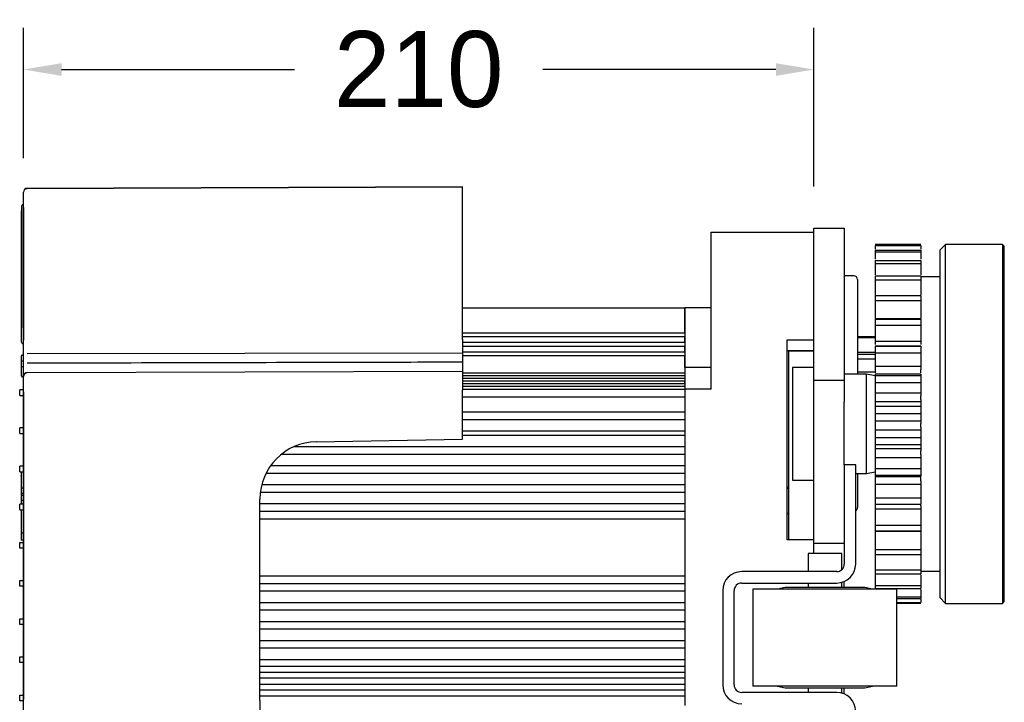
# Model space of a CAD drawing. Header units: millimetres. Extents: x 1138 to 3437, y -700 to 926.
# Tile 46 of 48: x 2301 to 2560, y 599 to 779. Entities that reach past the tile are written whole.
import ezdxf

# ---------------------------------------------------------------- set-up
doc = ezdxf.new("R2010")
doc.units = ezdxf.units.MM
doc.dimstyles.get("Standard").update_dxf_attribs({"dimtxt": 20, "dimasz": 10, "dimexe": 11, "dimexo": 11, "dimgap": 11, "dimtad": 0, "dimtih": 1, "dimtoh": 1, "dimdsep": 46, "dimtxsty": 'Standard', "dimcen": 0.09, "dimclrd": 256, "dimclre": 256, "dimclrt": 256, "dimadec": 0, "dimazin": 0, "dimtfac": 1, "dimtofl": 0, "dimtmove": 0, "dimatfit": 3, "dimfxl": 1, "dimtolj": 1, "dimtzin": 0, "dimarcsym": 0})

# ---------------------------------------------------------------- blocks, each defined once
blk = doc.blocks.new('*D3')
at = {"lineweight": -2, "transparency": 16777216}
for p, q in [((2301.82, 742.14), (2301.82, 776.43)), ((2509.8, 734.65), (2509.8, 776.43)), ((2311.82, 765.43), (2373.14, 765.43)), ((2499.8, 765.43), (2438.48, 765.43))]:
    blk.add_line(p, q, dxfattribs=at)
at = {"lineweight": 18, "transparency": 16777216}
for points in [[(2311.82, 767.1), (2311.82, 763.77), (2301.82, 765.43)], [(2499.8, 767.1), (2499.8, 763.77), (2509.8, 765.43)]]:
    blk.add_solid(points, dxfattribs=at)
at = {"layer": 'Defpoints', "color": 0, "lineweight": 18, "transparency": 16777216}
for p in [(2301.82, 765.43), (2301.82, 731.14), (2509.8, 723.65)]:
    blk.add_point(p, dxfattribs=at)
at = {"lineweight": 18, "transparency": 16777216, "insert": (2405.81, 765.43), "char_height": 20, "attachment_point": 5}
blk.add_mtext('\\A1;210', dxfattribs=at)

msp = doc.modelspace()

# ---------------------------------------------------------------- linework, layer by layer
for p, q in [((2302.825, 734.154), (2417.298, 734.554)), ((2417.298, 734.554), (2302.825, 734.154)), ((2417.298, 729.529), (2417.298, 734.554)), ((2301.824, 729.129), (2301.824, 733.149)), ((2301.319, 729.423), (2301.319, 728.196)), ((2301.319, 728.198), (2301.319, 697.424)), ((2301.319, 697.422), (2301.319, 728.196)), ((2301.824, 729.923), (2301.819, 729.923)), ((2301.824, 729.129), (2301.824, 694.216)), ((2301.824, 694.216), (2301.824, 729.129)), ((2417.298, 694.386), (2417.298, 729.529)), ((2509.798, 723.654), (2517.798, 723.654)), ((2509.798, 722.337), (2509.798, 723.654)), ((2509.798, 723.654), (2517.798, 723.654)), ((2517.798, 723.654), (2517.798, 722.337)), ((2482.798, 722.654), (2509.798, 722.654)), ((2482.798, 722.654), (2509.798, 722.654)), ((2482.798, 712.654), (2482.798, 722.654)), ((2509.798, 686.533), (2509.798, 722.337)), ((2517.798, 722.337), (2517.798, 686.533)), ((2537.898, 719.392), (2525.898, 719.392)), ((2525.898, 719.383), (2537.898, 719.383)), ((2525.898, 719.311), (2537.898, 719.311)), ((2525.898, 719.255), (2537.898, 719.255)), ((2525.898, 719.076), (2537.898, 719.076)), ((2525.898, 717.915), (2537.898, 717.915)), ((2544.398, 719.399), (2542.898, 717.899)), ((2542.898, 717.899), (2542.898, 716.235)), ((2559.398, 719.399), (2544.398, 719.399)), ((2544.398, 717.681), (2544.398, 719.399)), ((2544.398, 624.899), (2544.398, 717.681)), ((2559.898, 718.899), (2559.398, 719.399)), ((2559.398, 719.399), (2559.398, 717.681)), ((2559.398, 717.681), (2559.398, 624.899)), ((2559.898, 717.199), (2559.898, 718.899)), ((2525.898, 717.415), (2537.898, 717.415)), ((2525.898, 715.185), (2537.898, 715.185)), ((2542.898, 716.235), (2542.898, 626.399)), ((2559.898, 625.399), (2559.898, 717.199)), ((2482.798, 681.279), (2482.798, 712.654)), ((2525.898, 714.379), (2537.898, 714.379)), ((2520.298, 711.154), (2517.798, 711.154)), ((2521.298, 710.154), (2521.298, 685.248)), ((2525.898, 711.146), (2537.898, 711.146)), ((2525.898, 710.06), (2537.898, 710.06)), ((2542.898, 710.899), (2537.898, 710.899)), ((2525.898, 705.923), (2537.898, 705.923)), ((2417.298, 702.655), (2475.798, 702.655)), ((2475.798, 702.656), (2475.798, 686.947)), ((2482.798, 702.656), (2475.798, 702.656)), ((2475.798, 696.129), (2475.798, 702.655)), ((2525.898, 704.588), (2537.898, 704.588)), ((2525.898, 699.854), (2537.898, 699.854)), ((2525.898, 699.674), (2537.898, 699.674)), ((2301.319, 693.649), (2301.319, 697.422)), ((2525.898, 698.132), (2537.898, 698.132)), ((2417.298, 696.129), (2475.798, 696.129)), ((2417.298, 695.129), (2475.798, 695.129)), ((2417.298, 694.386), (2417.298, 688.605)), ((2475.798, 693.619), (2475.798, 695.129)), ((2525.898, 695.041), (2521.298, 695.041)), ((2525.898, 694.773), (2521.298, 694.773)), ((2417.298, 693.619), (2475.798, 693.619)), ((2417.298, 692.619), (2475.798, 692.619)), ((2475.798, 691.119), (2475.798, 692.619)), ((2502.798, 641.654), (2502.798, 694.301)), ((2502.798, 694.301), (2509.798, 694.301)), ((2525.898, 693.928), (2537.898, 693.928)), ((2537.898, 692.595), (2525.898, 692.595)), ((2525.898, 692.588), (2537.898, 692.588)), ((2301.319, 688.534), (2301.319, 690.051)), ((2301.319, 688.534), (2301.319, 690.049)), ((2301.319, 689.702), (2301.319, 689.702)), ((2301.724, 690.243), (2301.419, 690.243)), ((2301.724, 690.149), (2301.419, 690.149)), ((2302.828, 690.678), (2417.298, 690.86)), ((2417.298, 691.119), (2475.798, 691.119)), ((2417.298, 690.119), (2475.798, 690.119)), ((2475.798, 686.947), (2475.798, 690.119)), ((2502.798, 691.426), (2509.798, 691.426)), ((2503.083, 691.404), (2509.798, 691.404)), ((2503.11, 691.404), (2503.11, 655.618)), ((2525.898, 690.951), (2521.298, 690.951)), ((2525.898, 690.375), (2521.298, 690.375)), ((2525.898, 689.192), (2521.298, 689.192)), ((2525.898, 690.885), (2537.898, 690.885)), ((2301.319, 688.724), (2301.257, 688.724)), ((2301.319, 688.624), (2301.319, 688.624)), ((2301.319, 687.165), (2301.319, 688.534)), ((2301.319, 686.682), (2301.319, 687.165)), ((2301.319, 684.747), (2301.319, 687.165)), ((2301.319, 684.749), (2301.319, 687.165)), ((2301.724, 688.634), (2301.419, 688.634)), ((2301.724, 687.155), (2301.419, 687.155)), ((2301.824, 688.824), (2301.824, 688.824)), ((2301.824, 687.229), (2301.824, 687.699)), ((2417.298, 688.605), (2417.298, 688.333)), ((2417.298, 688.333), (2417.298, 686.042)), ((2475.798, 686.947), (2475.798, 681.279)), ((2482.798, 686.947), (2475.798, 686.947)), ((2509.798, 686.949), (2504.198, 686.949)), ((2504.198, 686.949), (2504.198, 657.349)), ((2525.898, 687.339), (2537.898, 687.339)), ((2301.724, 684.649), (2301.419, 684.649)), ((2301.419, 684.559), (2301.724, 684.559)), ((2301.419, 684.555), (2301.724, 684.555)), ((2301.824, 680.617), (2301.824, 684.637)), ((2301.824, 684.459), (2301.824, 684.459)), ((2302.825, 685.642), (2417.298, 686.042)), ((2417.298, 686.042), (2417.298, 681.017)), ((2417.298, 685.607), (2475.798, 685.607)), ((2417.298, 685.595), (2475.798, 685.595)), ((2417.298, 684.905), (2475.798, 684.905)), ((2417.298, 684.197), (2475.798, 684.197)), ((2475.798, 685.595), (2475.798, 684.905)), ((2509.798, 677.851), (2509.798, 686.533)), ((2517.798, 686.533), (2517.798, 677.851)), ((2523.598, 685.249), (2517.798, 685.249)), ((2525.898, 685.782), (2521.298, 685.782)), ((2525.898, 684.818), (2523.598, 685.249)), ((2523.598, 659.049), (2523.598, 685.249)), ((2525.898, 686.507), (2525.898, 685.595)), ((2537.898, 685.255), (2525.898, 685.255)), ((2525.898, 684.882), (2537.898, 684.882)), ((2537.898, 685.595), (2537.898, 686.507)), ((2417.298, 683.49), (2475.798, 683.49)), ((2417.298, 682.767), (2475.798, 682.767)), ((2417.298, 682.059), (2475.798, 682.059)), ((2475.798, 682.767), (2475.798, 683.49)), ((2509.798, 683.654), (2517.798, 683.654)), ((2525.898, 683.07), (2537.898, 683.07)), ((2301.824, 681.144), (2300.819, 681.144)), ((2300.819, 679.636), (2300.819, 681.144)), ((2300.819, 679.636), (2301.824, 679.636)), ((2301.824, 680.617), (2301.824, 599.576)), ((2301.824, 599.576), (2301.824, 680.617)), ((2417.298, 681.279), (2475.798, 681.279)), ((2417.298, 668.114), (2417.298, 681.017)), ((2417.298, 679.279), (2475.798, 679.279)), ((2482.798, 681.279), (2475.798, 681.279)), ((2475.798, 681.279), (2475.798, 639.663)), ((2525.898, 680.29), (2537.898, 680.29)), ((2525.898, 679.5), (2525.898, 678.546)), ((2537.898, 678.546), (2537.898, 679.5)), ((2509.798, 650.654), (2509.798, 677.851)), ((2517.798, 661.354), (2517.798, 677.851)), ((2537.898, 677.914), (2525.898, 677.914)), ((2525.898, 676.788), (2537.898, 676.788)), ((2417.298, 675.279), (2475.798, 675.279)), ((2525.898, 674.922), (2537.898, 674.922)), ((2301.824, 671.094), (2300.819, 671.094)), ((2300.819, 669.586), (2300.819, 671.094)), ((2417.298, 673.279), (2475.798, 673.279)), ((2525.898, 672.993), (2537.898, 672.993)), ((2525.898, 672.269), (2525.898, 671.302)), ((2537.898, 671.302), (2537.898, 672.269)), ((2300.819, 669.586), (2301.824, 669.586)), ((2417.298, 670.279), (2475.798, 670.279)), ((2417.298, 669.156), (2475.798, 669.156)), ((2525.898, 670.571), (2537.898, 670.571)), ((2525.898, 668.553), (2537.898, 668.553)), ((2373.008, 666.156), (2475.798, 666.156)), ((2378.845, 667.443), (2417.298, 668.114)), ((2525.898, 666.69), (2537.898, 666.69)), ((2369.71, 664.156), (2475.798, 664.156)), ((2525.898, 665.65), (2537.898, 665.65)), ((2525.898, 665.035), (2525.898, 664.084)), ((2525.898, 663.289), (2537.898, 663.289)), ((2537.898, 664.084), (2537.898, 665.035)), ((2301.824, 661.044), (2300.819, 661.044)), ((2300.819, 659.536), (2300.819, 661.044)), ((2366.859, 661.156), (2475.798, 661.156)), ((2520.798, 661.354), (2517.798, 661.354)), ((2517.798, 661.354), (2517.798, 635.254)), ((2520.798, 635.254), (2520.798, 661.354)), ((2300.819, 659.536), (2301.824, 659.536)), ((2301.226, 659.348), (2301.095, 659.348)), ((2301.226, 659.159), (2301.101, 659.159)), ((2365.647, 659.156), (2475.798, 659.156)), ((2520.798, 659.049), (2523.598, 659.049)), ((2521.298, 659.048), (2521.298, 650.154)), ((2523.598, 659.049), (2525.898, 659.48)), ((2525.898, 660.428), (2537.898, 660.428)), ((2525.898, 658.625), (2537.898, 658.625)), ((2525.898, 658.309), (2537.898, 658.309)), ((2364.517, 656.156), (2475.798, 656.156)), ((2503.11, 655.618), (2503.11, 648.336)), ((2504.198, 657.349), (2509.798, 657.349)), ((2525.898, 658.017), (2525.898, 657.112)), ((2525.898, 656.276), (2537.898, 656.276)), ((2537.898, 657.112), (2537.898, 658.017)), ((2301.101, 655.337), (2301.824, 655.337)), ((2301.226, 654.51), (2301.101, 654.51)), ((2301.824, 653.82), (2301.101, 653.82)), ((2301.226, 653.368), (2301.824, 653.368)), ((2364.14, 654.156), (2475.798, 654.156)), ((2301.824, 650.994), (2300.819, 650.994)), ((2300.819, 649.486), (2300.819, 650.994)), ((2301.226, 652.086), (2301.824, 652.086)), ((2364.033, 599.363), (2364.033, 652.37)), ((2364.034, 651.156), (2475.798, 651.156)), ((2509.798, 640.654), (2509.798, 650.654)), ((2525.898, 652.659), (2537.898, 652.659)), ((2525.898, 650.97), (2537.898, 650.97)), ((2525.898, 650.969), (2537.898, 650.969)), ((2525.898, 650.969), (2525.898, 650.596)), ((2537.898, 650.596), (2537.898, 650.969)), ((2300.819, 649.486), (2301.824, 649.486)), ((2364.034, 649.156), (2475.798, 649.156)), ((2503.11, 648.336), (2503.11, 641.654)), ((2525.898, 649.745), (2537.898, 649.745)), ((2364.034, 647.156), (2475.798, 647.156)), ((2525.898, 645.482), (2537.898, 645.482)), ((2301.226, 643.424), (2301.824, 643.424)), ((2525.898, 643.958), (2537.898, 643.958)), ((2525.898, 643.895), (2537.898, 643.895)), ((2300.819, 640.944), (2301.824, 640.944)), ((2300.819, 639.436), (2300.819, 640.944)), ((2301.101, 641.583), (2301.824, 641.583)), ((2509.798, 641.654), (2502.798, 641.654)), ((2517.798, 640.654), (2509.798, 640.654)), ((2509.798, 638.054), (2509.798, 640.654)), ((2517.798, 640.654), (2509.798, 640.654)), ((2301.824, 639.436), (2300.819, 639.436)), ((2475.798, 639.663), (2475.798, 598.032)), ((2508.248, 638.054), (2508.248, 633.254)), ((2512.698, 638.054), (2508.248, 638.054)), ((2517.148, 638.054), (2512.698, 638.054)), ((2517.148, 633.778), (2517.148, 638.054)), ((2525.898, 639.115), (2537.898, 639.115)), ((2525.898, 637.804), (2537.898, 637.804)), ((2364.034, 632.156), (2475.798, 632.156)), ((2515.798, 633.254), (2490.798, 633.254)), ((2525.898, 633.752), (2537.898, 633.752)), ((2525.898, 632.692), (2537.898, 632.692)), ((2537.898, 633.399), (2542.898, 633.399)), ((2300.819, 630.894), (2301.824, 630.894)), ((2300.819, 629.386), (2300.819, 630.894)), ((2364.034, 630.156), (2475.798, 630.156)), ((2490.798, 630.254), (2515.798, 630.254)), ((2508.248, 630.254), (2508.248, 629.054)), ((2517.148, 629.054), (2517.148, 630.44)), ((2517.798, 630.669), (2517.798, 630.672)), ((2517.798, 629.054), (2517.798, 630.654)), ((2301.824, 629.386), (2300.819, 629.386)), ((2364.034, 628.156), (2475.798, 628.156)), ((2485.798, 628.254), (2485.798, 603.454)), ((2488.798, 603.454), (2488.798, 628.254)), ((2493.748, 628.654), (2493.748, 603.054)), ((2531.648, 628.654), (2493.748, 628.654)), ((2502.198, 629.054), (2500.198, 628.654)), ((2512.698, 629.054), (2502.198, 629.054)), ((2523.198, 629.054), (2512.698, 629.054)), ((2525.198, 628.654), (2523.198, 629.054)), ((2525.898, 629.556), (2537.898, 629.556)), ((2525.898, 628.78), (2537.898, 628.78)), ((2531.648, 603.054), (2531.648, 628.654)), ((2364.034, 625.156), (2475.798, 625.156)), ((2531.648, 626.654), (2537.898, 626.654)), ((2531.648, 626.185), (2537.898, 626.185)), ((2531.648, 625.134), (2537.898, 625.134)), ((2531.648, 624.987), (2537.898, 624.987)), ((2531.648, 624.915), (2537.898, 624.915)), ((2531.648, 624.906), (2537.898, 624.906)), ((2542.898, 626.399), (2544.398, 624.899)), ((2544.398, 624.899), (2559.398, 624.899)), ((2559.398, 624.899), (2559.898, 625.399)), ((2364.034, 623.156), (2475.798, 623.156)), ((2300.819, 620.844), (2301.824, 620.844)), ((2300.819, 619.336), (2300.819, 620.844)), ((2301.824, 619.336), (2300.819, 619.336)), ((2364.034, 620.156), (2475.798, 620.156)), ((2364.034, 618.156), (2475.798, 618.156)), ((2364.034, 615.156), (2475.798, 615.156)), ((2364.034, 613.156), (2475.798, 613.156)), ((2300.819, 610.794), (2301.824, 610.794)), ((2300.819, 609.286), (2300.819, 610.794)), ((2301.824, 609.286), (2300.819, 609.286)), ((2364.034, 610.156), (2475.798, 610.156)), ((2364.034, 608.356), (2475.798, 608.356)), ((2364.034, 606.756), (2475.798, 606.756)), ((2364.034, 605.256), (2475.798, 605.256)), ((2364.034, 603.656), (2475.798, 603.656)), ((2364.034, 602.156), (2475.798, 602.156)), ((2515.798, 601.454), (2490.798, 601.454)), ((2531.648, 603.054), (2493.748, 603.054)), ((2500.198, 603.054), (2502.198, 602.654)), ((2502.198, 602.654), (2512.698, 602.654)), ((2508.248, 602.655), (2508.248, 601.455)), ((2512.698, 602.654), (2523.198, 602.654)), ((2517.148, 601.269), (2517.148, 602.654)), ((2517.798, 601.954), (2517.798, 602.654)), ((2517.798, 601.04), (2517.798, 601.954)), ((2523.198, 602.654), (2525.198, 603.054)), ((2300.819, 600.744), (2301.824, 600.744)), ((2300.819, 599.236), (2300.819, 600.744)), ((2301.824, 599.236), (2300.819, 599.236)), ((2301.824, 595.557), (2301.824, 599.576)), ((2364.033, 599.363), (2364.033, 594.338)), ((2364.034, 600.556), (2475.798, 600.556)), ((2517.798, 601.037), (2517.798, 601.04))]:
    msp.add_line(p, q)
for centre, radius, start, end in [((2302.829, 733.149), 1.005, 90.2, 180), ((2301.819, 729.423), 0.5, 90, 180), ((2520.298, 710.154), 1, 0, 90), ((2301.819, 693.649), 0.5, 180, 270), ((2301.419, 690.049), 0.1, 90, 180), ((2301.419, 688.534), 0.1, 90, 180), ((2301.419, 684.749), 0.1, 180, 270), ((2301.724, 684.549), 0.1, 0, 90), ((2302.829, 684.637), 1.005, 90.2, 180), ((2379.108, 652.37), 15.075, 91, 180), ((2520.298, 650.154), 1, 300.00095, 0), ((2515.798, 635.254), 5, 270, 0), ((2515.798, 635.254), 2, 270, 0), ((2490.798, 628.254), 5, 90, 180), ((2490.798, 628.254), 2, 90, 180), ((2490.798, 603.454), 5, 180, 270), ((2490.798, 603.454), 2, 180, 270), ((2515.798, 596.454), 5, 0, 90)]:
    msp.add_arc(centre, radius, start, end)
for centre, major_axis, ratio, start_param, end_param in [((2301.419, 690.143), (-0.1, 0), 0.9999999, 4.7128104, 6.2814163), ((2301.419, 690.143), (-0.1, 0), 0.999998, 4.7125171, 6.2808669), ((2301.724, 690.343), (-0.1, 0), 1, 1.5923286, 3.1415786), ((2301.724, 690.343), (0.1, 0), 0.9999967, 4.7383937, 6.2830564), ((2301.419, 687.165), (-0.1, 0), 0.1035606, 0, 1.5707963), ((2301.419, 684.659), (-0.1, 0), 0.9999976, 0.0032781, 1.5709752), ((2301.419, 684.659), (0.1, 0), 0.9999995, 3.1426553, 4.716486), ((2301.419, 684.659), (-0.1, 0), 0.9999946, 6.2826305, 7.8546556), ((2301.419, 684.655), (-0.1, 0), 0.9999882, 0.0046223, 1.5723741), ((2301.724, 684.455), (0.1, 0), 0.9999821, 0.0013817, 1.5810575), ((2301.724, 684.459), (0.1, 0), 0.9999999, 0.0000039, 1.5717026)]:
    msp.add_ellipse(centre, major_axis=major_axis, ratio=ratio, start_param=start_param, end_param=end_param)
for points, degree, knots in [([(2302.825, 734.055), (2302.73, 734.072), (2302.543, 734.074), (2302.265, 733.979), (2302.033, 733.784), (2301.931, 733.61), (2301.891, 733.511)], 3, [0, 0, 0, 0, 0.2442257, 0.4974427, 0.7522353, 1, 1, 1, 1]), ([(2302.825, 734.154), (2302.825, 734.154), (2302.825, 734.154), (2302.825, 734.153), (2302.825, 734.153), (2302.825, 734.152), (2302.825, 734.151), (2302.825, 734.149), (2302.825, 734.148), (2302.825, 734.146), (2302.825, 734.143), (2302.825, 734.141), (2302.825, 734.138), (2302.825, 734.135), (2302.825, 734.132), (2302.825, 734.128), (2302.825, 734.124), (2302.825, 734.12), (2302.825, 734.116), (2302.825, 734.111), (2302.825, 734.107), (2302.825, 734.101), (2302.825, 734.096), (2302.825, 734.09), (2302.825, 734.085), (2302.825, 734.078), (2302.825, 734.072), (2302.825, 734.066), (2302.825, 734.062), (2302.825, 734.06)], 3, [0, 0, 0, 0, 0.0373343, 0.0746685, 0.1120027, 0.1493369, 0.1866711, 0.2240053, 0.2613395, 0.2986736, 0.3360078, 0.3733419, 0.410676, 0.4480101, 0.4853442, 0.5226782, 0.5600123, 0.5973464, 0.6346804, 0.6720144, 0.7093484, 0.7466824, 0.7840164, 0.8213503, 0.8586843, 0.8960182, 0.9333521, 0.9706861, 1, 1, 1, 1]), ([(2525.898, 714.379), (2525.898, 713.469), (2525.898, 712.477), (2525.898, 711.497), (2525.898, 711.417)], 3, [0, 0, 0, 0, 0.9181418, 1, 1, 1, 1]), ([(2537.898, 714.379), (2537.898, 713.469), (2537.898, 712.477), (2537.898, 711.497), (2537.898, 711.417)], 3, [0, 0, 0, 0, 0.9181418, 1, 1, 1, 1]), ([(2525.898, 710.06), (2525.898, 709.162), (2525.898, 707.829), (2525.898, 706.541), (2525.898, 706.117), (2525.898, 706.108)], 3, [0, 0, 0, 0, 0.662101, 0.9931515, 1, 1, 1, 1]), ([(2537.898, 710.06), (2537.898, 709.162), (2537.898, 707.829), (2537.898, 706.541), (2537.898, 706.117), (2537.898, 706.108)], 3, [0, 0, 0, 0, 0.662101, 0.9931515, 1, 1, 1, 1]), ([(2525.898, 704.588), (2525.898, 703.731), (2525.898, 702.472), (2525.898, 701.099), (2525.898, 700.452), (2525.898, 700.144), (2525.898, 699.975), (2525.898, 699.893), (2525.898, 699.854)], 3, [0, 0, 0, 0, 0.5, 0.75, 0.875, 0.9375, 0.96875, 1, 1, 1, 1]), ([(2537.898, 704.588), (2537.898, 703.731), (2537.898, 702.472), (2537.898, 701.099), (2537.898, 700.452), (2537.898, 700.144), (2537.898, 699.975), (2537.898, 699.893), (2537.898, 699.854)], 3, [0, 0, 0, 0, 0.5, 0.75, 0.875, 0.9375, 0.96875, 1, 1, 1, 1]), ([(2525.898, 698.132), (2525.898, 697.34), (2525.898, 696.193), (2525.898, 694.981), (2525.898, 694.426), (2525.898, 694.166), (2525.898, 694.026), (2525.898, 693.959), (2525.898, 693.928)], 3, [0, 0, 0, 0, 0.5, 0.75, 0.875, 0.9375, 0.96875, 1, 1, 1, 1]), ([(2537.898, 698.132), (2537.898, 697.34), (2537.898, 696.193), (2537.898, 694.981), (2537.898, 694.426), (2537.898, 694.166), (2537.898, 694.026), (2537.898, 693.959), (2537.898, 693.928)], 3, [0, 0, 0, 0, 0.5, 0.75, 0.875, 0.9375, 0.96875, 1, 1, 1, 1]), ([(2301.824, 687.699), (2301.824, 688.33), (2301.824, 689.088), (2301.824, 689.461), (2301.824, 689.861), (2301.824, 690.258), (2301.824, 691.094), (2301.824, 691.962), (2301.824, 692.853), (2301.824, 693.305), (2301.824, 693.76), (2301.824, 694.216)], 2, [0, 0, 0, 0.25, 0.25, 0.375, 0.375, 0.5, 0.625, 0.75, 0.875, 0.875, 1, 1, 1]), ([(2525.898, 693.928), (2525.898, 693.895), (2525.898, 693.829), (2525.898, 693.689), (2525.898, 693.505), (2525.898, 693.319), (2525.898, 693.176), (2525.898, 693.109), (2525.898, 693.077)], 3, [0, 0, 0, 0, 0.125, 0.25, 0.5, 0.75, 0.875, 1, 1, 1, 1]), ([(2537.898, 693.928), (2537.898, 693.895), (2537.898, 693.829), (2537.898, 693.689), (2537.898, 693.505), (2537.898, 693.319), (2537.898, 693.176), (2537.898, 693.109), (2537.898, 693.077)], 3, [0, 0, 0, 0, 0.125, 0.25, 0.5, 0.75, 0.875, 1, 1, 1, 1]), ([(2503.086, 691.404), (2503.072, 691.404), (2503.054, 691.405), (2503.022, 691.406), (2503.015, 691.407), (2503, 691.407), (2502.992, 691.408), (2502.968, 691.409), (2502.95, 691.41), (2502.892, 691.413), (2502.848, 691.415), (2502.798, 691.417)], 3, [0, 0, 0, 0, 0.3137609, 0.3137609, 0.3995408, 0.3995408, 0.4853207, 0.4853207, 0.6568805, 0.6568805, 1, 1, 1, 1]), ([(2525.898, 690.885), (2525.898, 690.184), (2525.898, 689.184), (2525.898, 688.17), (2525.898, 687.722), (2525.898, 687.519), (2525.898, 687.412), (2525.898, 687.362), (2525.898, 687.339)], 3, [0, 0, 0, 0, 0.5, 0.75, 0.875, 0.9375, 0.96875, 1, 1, 1, 1]), ([(2537.898, 690.885), (2537.898, 690.184), (2537.898, 689.184), (2537.898, 688.17), (2537.898, 687.722), (2537.898, 687.519), (2537.898, 687.412), (2537.898, 687.362), (2537.898, 687.339)], 3, [0, 0, 0, 0, 0.5, 0.75, 0.875, 0.9375, 0.96875, 1, 1, 1, 1]), ([(2301.824, 684.637), (2301.824, 684.637), (2301.824, 684.895), (2301.824, 685.147), (2301.824, 685.478), (2301.824, 685.886), (2301.824, 686.126), (2301.824, 686.611), (2301.824, 687.229)], 2, [0, 0, 0, 0.25, 0.375, 0.5, 0.625, 0.75, 0.75, 1, 1, 1]), ([(2302.825, 688.19), (2331.965, 688.261), (2361.105, 688.333), (2399.263, 688.427), (2408.281, 688.45), (2417.298, 688.472)], 3, [0, 0, 0, 0, 0.7636737, 0.7636737, 1, 1, 1, 1]), ([(2525.898, 687.339), (2525.898, 687.311), (2525.898, 687.251), (2525.898, 687.123), (2525.898, 686.948), (2525.898, 686.761), (2525.898, 686.613), (2525.898, 686.541), (2525.898, 686.507)], 3, [0, 0, 0, 0, 0.125, 0.25, 0.5, 0.75, 0.875, 1, 1, 1, 1]), ([(2537.898, 687.339), (2537.898, 687.311), (2537.898, 687.251), (2537.898, 687.123), (2537.898, 686.948), (2537.898, 686.761), (2537.898, 686.613), (2537.898, 686.541), (2537.898, 686.507)], 3, [0, 0, 0, 0, 0.125, 0.25, 0.5, 0.75, 0.875, 1, 1, 1, 1]), ([(2302.825, 685.543), (2302.73, 685.56), (2302.543, 685.562), (2302.265, 685.467), (2302.033, 685.272), (2301.931, 685.098), (2301.891, 684.999)], 3, [0, 0, 0, 0, 0.2442257, 0.4974427, 0.7522353, 1, 1, 1, 1]), ([(2302.825, 685.642), (2302.825, 685.642), (2302.825, 685.642), (2302.825, 685.642), (2302.825, 685.641), (2302.825, 685.64), (2302.825, 685.639), (2302.825, 685.637), (2302.825, 685.636), (2302.825, 685.634), (2302.825, 685.631), (2302.825, 685.629), (2302.825, 685.626), (2302.825, 685.623), (2302.825, 685.62), (2302.825, 685.616), (2302.825, 685.612), (2302.825, 685.608), (2302.825, 685.604), (2302.825, 685.599), (2302.825, 685.595), (2302.825, 685.59), (2302.825, 685.584), (2302.825, 685.579), (2302.825, 685.573), (2302.825, 685.566), (2302.825, 685.56), (2302.825, 685.554), (2302.825, 685.55), (2302.825, 685.548)], 3, [0, 0, 0, 0, 0.0373272, 0.0746545, 0.1119817, 0.149309, 0.1866363, 0.2239636, 0.2612909, 0.2986182, 0.3359455, 0.3732728, 0.4106001, 0.4479275, 0.4852548, 0.5225822, 0.5599095, 0.5972369, 0.6345643, 0.6718917, 0.7092191, 0.7465465, 0.7838739, 0.8212013, 0.8585288, 0.8958562, 0.9331837, 0.9705111, 1, 1, 1, 1]), ([(2525.898, 685.255), (2525.898, 685.255), (2525.898, 685.222), (2525.898, 685.062), (2525.898, 684.882)], 3, [0, 0, 0, 0, 0.2114712, 1, 1, 1, 1]), ([(2537.898, 685.255), (2537.898, 685.255), (2537.898, 685.222), (2537.898, 685.062), (2537.898, 684.882)], 3, [0, 0, 0, 0, 0.2114712, 1, 1, 1, 1]), ([(2525.898, 683.07), (2525.898, 682.479), (2525.898, 681.657), (2525.898, 680.872), (2525.898, 680.545), (2525.898, 680.405), (2525.898, 680.335), (2525.898, 680.303), (2525.898, 680.29)], 3, [0, 0, 0, 0, 0.5, 0.75, 0.875, 0.9375, 0.96875, 1, 1, 1, 1]), ([(2537.898, 683.07), (2537.898, 682.479), (2537.898, 681.657), (2537.898, 680.872), (2537.898, 680.545), (2537.898, 680.405), (2537.898, 680.335), (2537.898, 680.303), (2537.898, 680.29)], 3, [0, 0, 0, 0, 0.5, 0.75, 0.875, 0.9375, 0.96875, 1, 1, 1, 1]), ([(2525.898, 680.29), (2525.898, 680.266), (2525.898, 680.214), (2525.898, 680.101), (2525.898, 679.94), (2525.898, 679.759), (2525.898, 679.61), (2525.898, 679.536), (2525.898, 679.5)], 3, [0, 0, 0, 0, 0.125, 0.25, 0.5, 0.75, 0.875, 1, 1, 1, 1]), ([(2537.898, 680.29), (2537.898, 680.266), (2537.898, 680.214), (2537.898, 680.101), (2537.898, 679.94), (2537.898, 679.759), (2537.898, 679.61), (2537.898, 679.536), (2537.898, 679.5)], 3, [0, 0, 0, 0, 0.125, 0.25, 0.5, 0.75, 0.875, 1, 1, 1, 1]), ([(2525.898, 678.546), (2525.898, 678.509), (2525.898, 678.437), (2525.898, 678.298), (2525.898, 678.142), (2525.898, 678.021), (2525.898, 677.946), (2525.898, 677.915), (2525.898, 677.901)], 3, [0, 0, 0, 0, 0.125, 0.25, 0.5, 0.75, 0.875, 1, 1, 1, 1]), ([(2525.898, 677.914), (2525.898, 677.914), (2525.898, 677.905), (2525.898, 677.832), (2525.898, 677.542), (2525.898, 677.121), (2525.898, 676.788)], 3, [0, 0, 0, 0, 0.0646937, 0.1983089, 0.4655393, 1, 1, 1, 1]), ([(2537.898, 678.546), (2537.898, 678.509), (2537.898, 678.437), (2537.898, 678.298), (2537.898, 678.142), (2537.898, 678.021), (2537.898, 677.946), (2537.898, 677.915), (2537.898, 677.901)], 3, [0, 0, 0, 0, 0.125, 0.25, 0.5, 0.75, 0.875, 1, 1, 1, 1]), ([(2537.898, 677.914), (2537.898, 677.914), (2537.898, 677.905), (2537.898, 677.832), (2537.898, 677.542), (2537.898, 677.121), (2537.898, 676.788)], 3, [0, 0, 0, 0, 0.0646937, 0.1983089, 0.4655393, 1, 1, 1, 1]), ([(2525.898, 674.922), (2525.898, 674.461), (2525.898, 673.841), (2525.898, 673.31), (2525.898, 673.114), (2525.898, 673.04), (2525.898, 673.008), (2525.898, 672.997), (2525.898, 672.993)], 3, [0, 0, 0, 0, 0.5, 0.75, 0.875, 0.9375, 0.96875, 1, 1, 1, 1]), ([(2537.898, 674.922), (2537.898, 674.461), (2537.898, 673.841), (2537.898, 673.31), (2537.898, 673.114), (2537.898, 673.04), (2537.898, 673.008), (2537.898, 672.997), (2537.898, 672.993)], 3, [0, 0, 0, 0, 0.5, 0.75, 0.875, 0.9375, 0.96875, 1, 1, 1, 1]), ([(2525.898, 672.993), (2525.898, 672.974), (2525.898, 672.933), (2525.898, 672.838), (2525.898, 672.696), (2525.898, 672.526), (2525.898, 672.381), (2525.898, 672.306), (2525.898, 672.269)], 3, [0, 0, 0, 0, 0.125, 0.25, 0.5, 0.75, 0.875, 1, 1, 1, 1]), ([(2525.898, 671.302), (2525.898, 671.265), (2525.898, 671.191), (2525.898, 671.045), (2525.898, 670.873), (2525.898, 670.729), (2525.898, 670.633), (2525.898, 670.591), (2525.898, 670.571)], 3, [0, 0, 0, 0, 0.125, 0.25, 0.5, 0.75, 0.875, 1, 1, 1, 1]), ([(2537.898, 672.993), (2537.898, 672.974), (2537.898, 672.933), (2537.898, 672.838), (2537.898, 672.696), (2537.898, 672.526), (2537.898, 672.381), (2537.898, 672.306), (2537.898, 672.269)], 3, [0, 0, 0, 0, 0.125, 0.25, 0.5, 0.75, 0.875, 1, 1, 1, 1]), ([(2537.898, 671.302), (2537.898, 671.265), (2537.898, 671.191), (2537.898, 671.045), (2537.898, 670.873), (2537.898, 670.729), (2537.898, 670.633), (2537.898, 670.591), (2537.898, 670.571)], 3, [0, 0, 0, 0, 0.125, 0.25, 0.5, 0.75, 0.875, 1, 1, 1, 1]), ([(2525.898, 670.571), (2525.898, 670.566), (2525.898, 670.552), (2525.898, 670.517), (2525.898, 670.436), (2525.898, 670.227), (2525.898, 669.669), (2525.898, 669.028), (2525.898, 668.553)], 3, [0, 0, 0, 0, 0.03125, 0.0625, 0.125, 0.25, 0.5, 1, 1, 1, 1]), ([(2537.898, 670.571), (2537.898, 670.566), (2537.898, 670.552), (2537.898, 670.517), (2537.898, 670.436), (2537.898, 670.227), (2537.898, 669.669), (2537.898, 669.028), (2537.898, 668.553)], 3, [0, 0, 0, 0, 0.03125, 0.0625, 0.125, 0.25, 0.5, 1, 1, 1, 1]), ([(2525.898, 666.69), (2525.898, 666.372), (2525.898, 665.974), (2525.898, 665.711), (2525.898, 665.655), (2525.898, 665.65), (2525.898, 665.65)], 3, [0, 0, 0, 0, 0.5453331, 0.8179996, 0.9543329, 1, 1, 1, 1]), ([(2537.898, 666.69), (2537.898, 666.372), (2537.898, 665.974), (2537.898, 665.711), (2537.898, 665.655), (2537.898, 665.65), (2537.898, 665.65)], 3, [0, 0, 0, 0, 0.5453331, 0.8179996, 0.9543329, 1, 1, 1, 1]), ([(2525.898, 665.67), (2525.898, 665.657), (2525.898, 665.627), (2525.898, 665.554), (2525.898, 665.435), (2525.898, 665.282), (2525.898, 665.144), (2525.898, 665.072), (2525.898, 665.035)], 3, [0, 0, 0, 0, 0.125, 0.25, 0.5, 0.75, 0.875, 1, 1, 1, 1]), ([(2525.898, 664.084), (2525.898, 664.048), (2525.898, 663.974), (2525.898, 663.825), (2525.898, 663.643), (2525.898, 663.48), (2525.898, 663.366), (2525.898, 663.313), (2525.898, 663.289)], 3, [0, 0, 0, 0, 0.125, 0.25, 0.5, 0.75, 0.875, 1, 1, 1, 1]), ([(2525.898, 663.289), (2525.898, 663.274), (2525.898, 663.241), (2525.898, 663.167), (2525.898, 663.02), (2525.898, 662.68), (2525.898, 661.872), (2525.898, 661.03), (2525.898, 660.428)], 3, [0, 0, 0, 0, 0.03125, 0.0625, 0.125, 0.25, 0.5, 1, 1, 1, 1]), ([(2537.898, 665.67), (2537.898, 665.657), (2537.898, 665.627), (2537.898, 665.554), (2537.898, 665.435), (2537.898, 665.282), (2537.898, 665.144), (2537.898, 665.072), (2537.898, 665.035)], 3, [0, 0, 0, 0, 0.125, 0.25, 0.5, 0.75, 0.875, 1, 1, 1, 1]), ([(2537.898, 664.084), (2537.898, 664.048), (2537.898, 663.974), (2537.898, 663.825), (2537.898, 663.643), (2537.898, 663.48), (2537.898, 663.366), (2537.898, 663.313), (2537.898, 663.289)], 3, [0, 0, 0, 0, 0.125, 0.25, 0.5, 0.75, 0.875, 1, 1, 1, 1]), ([(2537.898, 663.289), (2537.898, 663.274), (2537.898, 663.241), (2537.898, 663.167), (2537.898, 663.02), (2537.898, 662.68), (2537.898, 661.872), (2537.898, 661.03), (2537.898, 660.428)], 3, [0, 0, 0, 0, 0.03125, 0.0625, 0.125, 0.25, 0.5, 1, 1, 1, 1]), ([(2301.226, 659.603), (2301.226, 659.603), (2301.226, 658.648), (2301.226, 656.293), (2301.226, 655.339), (2301.226, 655.337)], 3, [0, 0, 0, 0, 0.5002104, 0.5002104, 1, 1, 1, 1]), ([(2301.226, 658.352), (2301.226, 658.427), (2301.226, 658.464), (2301.226, 658.464), (2301.226, 658.464), (2301.226, 658.464)], 3, [0, 0, 0, 0, 0.3333333, 0.3333333, 1, 1, 1, 1]), ([(2525.898, 658.625), (2525.898, 658.459), (2525.898, 658.329), (2525.898, 658.309), (2525.898, 658.309)], 3, [0, 0, 0, 0, 0.8451921, 1, 1, 1, 1]), ([(2537.898, 658.625), (2537.898, 658.459), (2537.898, 658.329), (2537.898, 658.309), (2537.898, 658.309)], 3, [0, 0, 0, 0, 0.8451921, 1, 1, 1, 1]), ([(2502.805, 655.109), (2502.815, 655.117), (2502.824, 655.124), (2502.855, 655.151), (2502.876, 655.171), (2502.915, 655.211), (2502.934, 655.231), (2502.985, 655.292), (2503.014, 655.334), (2503.043, 655.386), (2503.049, 655.397), (2503.06, 655.417), (2503.074, 655.449), (2503.086, 655.479), (2503.104, 655.54), (2503.11, 655.579), (2503.11, 655.618)], 3, [0, 0, 0, 0, 0.0492031, 0.0492031, 0.1680527, 0.1680527, 0.2869023, 0.2869023, 0.5246016, 0.5246016, 0.5840264, 0.5840264, 0.6434512, 0.7623008, 0.7623008, 1, 1, 1, 1]), ([(2525.898, 657.112), (2525.898, 657.077), (2525.898, 657.006), (2525.898, 656.858), (2525.898, 656.671), (2525.898, 656.495), (2525.898, 656.366), (2525.898, 656.305), (2525.898, 656.276)], 3, [0, 0, 0, 0, 0.125, 0.25, 0.5, 0.75, 0.875, 1, 1, 1, 1]), ([(2525.898, 656.276), (2525.898, 656.252), (2525.898, 656.2), (2525.898, 656.09), (2525.898, 655.881), (2525.898, 655.421), (2525.898, 654.386), (2525.898, 653.371), (2525.898, 652.659)], 3, [0, 0, 0, 0, 0.03125, 0.0625, 0.125, 0.25, 0.5, 1, 1, 1, 1]), ([(2537.898, 657.112), (2537.898, 657.077), (2537.898, 657.006), (2537.898, 656.858), (2537.898, 656.671), (2537.898, 656.495), (2537.898, 656.366), (2537.898, 656.305), (2537.898, 656.276)], 3, [0, 0, 0, 0, 0.125, 0.25, 0.5, 0.75, 0.875, 1, 1, 1, 1]), ([(2537.898, 656.276), (2537.898, 656.252), (2537.898, 656.2), (2537.898, 656.09), (2537.898, 655.881), (2537.898, 655.421), (2537.898, 654.386), (2537.898, 653.371), (2537.898, 652.659)], 3, [0, 0, 0, 0, 0.03125, 0.0625, 0.125, 0.25, 0.5, 1, 1, 1, 1]), ([(2525.898, 650.596), (2525.898, 650.564), (2525.898, 650.497), (2525.898, 650.356), (2525.898, 650.17), (2525.898, 649.985), (2525.898, 649.845), (2525.898, 649.778), (2525.898, 649.745)], 3, [0, 0, 0, 0, 0.125, 0.25, 0.5, 0.75, 0.875, 1, 1, 1, 1]), ([(2537.898, 650.596), (2537.898, 650.564), (2537.898, 650.497), (2537.898, 650.356), (2537.898, 650.17), (2537.898, 649.985), (2537.898, 649.845), (2537.898, 649.778), (2537.898, 649.745)], 3, [0, 0, 0, 0, 0.125, 0.25, 0.5, 0.75, 0.875, 1, 1, 1, 1]), ([(2301.226, 649.494), (2301.226, 649.026), (2301.226, 648.536), (2301.226, 648.023), (2301.226, 648.023), (2301.226, 644.088), (2301.226, 644.088), (2301.226, 643.854), (2301.226, 643.633), (2301.226, 643.424)], 3, [0, 0, 0, 0, 0.2541314, 0.2541314, 0.2541314, 0.6270657, 0.6270657, 0.6270657, 1, 1, 1, 1]), ([(2503.11, 648.336), (2503.11, 648.349), (2503.104, 648.365), (2503.086, 648.39), (2503.078, 648.399), (2503.064, 648.412), (2503.06, 648.417), (2503.049, 648.426), (2503.043, 648.431), (2503.014, 648.456), (2502.985, 648.476), (2502.934, 648.507), (2502.915, 648.518), (2502.886, 648.533), (2502.876, 648.539), (2502.855, 648.549), (2502.844, 648.555), (2502.825, 648.564), (2502.816, 648.568), (2502.808, 648.572)], 3, [0, 0, 0, 0, 0.2386277, 0.2386277, 0.3579416, 0.3579416, 0.4175985, 0.4175985, 0.4772554, 0.4772554, 0.7158831, 0.7158831, 0.835197, 0.835197, 0.8948539, 0.8948539, 0.9545108, 0.9545108, 1, 1, 1, 1]), ([(2525.898, 649.745), (2525.898, 649.713), (2525.898, 649.644), (2525.898, 649.501), (2525.898, 649.236), (2525.898, 648.671), (2525.898, 647.441), (2525.898, 646.281), (2525.898, 645.482)], 3, [0, 0, 0, 0, 0.03125, 0.0625, 0.125, 0.25, 0.5, 1, 1, 1, 1]), ([(2537.898, 649.745), (2537.898, 649.713), (2537.898, 649.644), (2537.898, 649.501), (2537.898, 649.236), (2537.898, 648.671), (2537.898, 647.441), (2537.898, 646.281), (2537.898, 645.482)], 3, [0, 0, 0, 0, 0.03125, 0.0625, 0.125, 0.25, 0.5, 1, 1, 1, 1]), ([(2525.898, 643.895), (2525.898, 643.855), (2525.898, 643.772), (2525.898, 643.6), (2525.898, 643.288), (2525.898, 642.633), (2525.898, 641.246), (2525.898, 639.978), (2525.898, 639.115)], 3, [0, 0, 0, 0, 0.03125, 0.0625, 0.125, 0.25, 0.5, 1, 1, 1, 1]), ([(2537.898, 643.895), (2537.898, 643.855), (2537.898, 643.772), (2537.898, 643.6), (2537.898, 643.288), (2537.898, 642.633), (2537.898, 641.246), (2537.898, 639.978), (2537.898, 639.115)], 3, [0, 0, 0, 0, 0.03125, 0.0625, 0.125, 0.25, 0.5, 1, 1, 1, 1]), ([(2525.898, 637.765), (2525.898, 637.742), (2525.898, 637.301), (2525.898, 635.99), (2525.898, 634.652), (2525.898, 633.752)], 3, [0, 0, 0, 0, 0.0176617, 0.3451078, 1, 1, 1, 1]), ([(2537.898, 637.765), (2537.898, 637.742), (2537.898, 637.301), (2537.898, 635.99), (2537.898, 634.652), (2537.898, 633.752)], 3, [0, 0, 0, 0, 0.0176617, 0.3451078, 1, 1, 1, 1]), ([(2525.898, 632.507), (2525.898, 632.432), (2525.898, 631.454), (2525.898, 630.466), (2525.898, 629.556)], 3, [0, 0, 0, 0, 0.0774643, 1, 1, 1, 1]), ([(2537.898, 632.426), (2537.898, 632.377), (2537.898, 631.426), (2537.898, 630.466), (2537.898, 629.556)], 3, [0, 0, 0, 0, 0.0510926, 1, 1, 1, 1])]:
    msp.add_open_spline(points, degree=degree, knots=knots)
for points, degree in [([(2525.898, 719.076), (2525.898, 718.763), (2525.898, 718.448), (2525.898, 718.13)], 3), ([(2525.898, 717.915), (2525.898, 717.76), (2525.898, 717.594), (2525.898, 717.415)], 3), ([(2537.898, 719.076), (2537.898, 718.763), (2537.898, 718.448), (2537.898, 718.13)], 3), ([(2537.898, 717.915), (2537.898, 717.76), (2537.898, 717.594), (2537.898, 717.415)], 3), ([(2525.898, 717.415), (2525.898, 716.789), (2525.898, 716.158), (2525.898, 715.523)], 3), ([(2525.898, 715.185), (2525.898, 714.927), (2525.898, 714.659), (2525.898, 714.379)], 3), ([(2537.898, 717.415), (2537.898, 716.789), (2537.898, 716.158), (2537.898, 715.523)], 3), ([(2537.898, 715.185), (2537.898, 714.927), (2537.898, 714.659), (2537.898, 714.379)], 3), ([(2525.898, 711.146), (2525.898, 710.794), (2525.898, 710.432), (2525.898, 710.06)], 3), ([(2537.898, 711.146), (2537.898, 710.794), (2537.898, 710.432), (2537.898, 710.06)], 3), ([(2525.898, 705.923), (2525.898, 705.487), (2525.898, 705.042), (2525.898, 704.588)], 3), ([(2537.898, 705.923), (2537.898, 705.487), (2537.898, 705.042), (2537.898, 704.588)], 3), ([(2525.898, 699.674), (2525.898, 699.167), (2525.898, 698.653), (2525.898, 698.132)], 3), ([(2537.898, 699.674), (2537.898, 699.167), (2537.898, 698.653), (2537.898, 698.132)], 3), ([(2525.898, 692.588), (2525.898, 692.026), (2525.898, 691.458), (2525.898, 690.885)], 3), ([(2537.898, 692.588), (2537.898, 692.026), (2537.898, 691.458), (2537.898, 690.885)], 3), ([(2525.898, 684.882), (2525.898, 684.281), (2525.898, 683.677), (2525.898, 683.07)], 3), ([(2537.898, 684.882), (2537.898, 684.281), (2537.898, 683.677), (2537.898, 683.07)], 3), ([(2525.898, 676.788), (2525.898, 676.167), (2525.898, 675.545), (2525.898, 674.922)], 3), ([(2537.898, 676.788), (2537.898, 676.167), (2537.898, 675.545), (2537.898, 674.922)], 3), ([(2525.898, 668.553), (2525.898, 667.931), (2525.898, 667.31), (2525.898, 666.69)], 3), ([(2537.898, 668.553), (2537.898, 667.931), (2537.898, 667.31), (2537.898, 666.69)], 3), ([(2525.898, 660.428), (2525.898, 659.824), (2525.898, 659.222), (2525.898, 658.625)], 3), ([(2537.898, 660.428), (2537.898, 659.824), (2537.898, 659.222), (2537.898, 658.625)], 3), ([(2301.226, 655.122), (2301.226, 654.788), (2301.226, 654.437), (2301.226, 654.072)], 3), ([(2301.226, 653.82), (2301.226, 653.82), (2301.226, 653.669), (2301.226, 653.368)], 3), ([(2301.226, 653.368), (2301.226, 653.063), (2301.226, 652.638), (2301.226, 652.086)], 3), ([(2301.226, 652.086), (2301.226, 651.759), (2301.226, 651.396), (2301.226, 650.997)], 3), ([(2525.898, 652.659), (2525.898, 652.091), (2525.898, 651.527), (2525.898, 650.97)], 3), ([(2537.898, 652.659), (2537.898, 652.091), (2537.898, 651.527), (2537.898, 650.97)], 3), ([(2525.898, 645.482), (2525.898, 644.967), (2525.898, 644.459), (2525.898, 643.958)], 3), ([(2537.898, 645.482), (2537.898, 644.967), (2537.898, 644.459), (2537.898, 643.958)], 3), ([(2301.226, 643.424), (2301.226, 642.862), (2301.226, 642.415), (2301.226, 642.083)], 3), ([(2301.226, 642.083), (2301.226, 641.752), (2301.226, 641.583), (2301.226, 641.583)], 3), ([(2509.798, 639.663), (2509.798, 641.654)], 1), ([(2525.898, 639.115), (2525.898, 638.669), (2525.898, 638.232), (2525.898, 637.804)], 3), ([(2537.898, 639.115), (2537.898, 638.669), (2537.898, 638.232), (2537.898, 637.804)], 3), ([(2525.898, 633.752), (2525.898, 633.389), (2525.898, 633.035), (2525.898, 632.692)], 3), ([(2537.898, 633.752), (2537.898, 633.389), (2537.898, 633.035), (2537.898, 632.692)], 3), ([(2525.898, 629.556), (2525.898, 629.286), (2525.898, 629.027), (2525.898, 628.78)], 3), ([(2537.898, 629.556), (2537.898, 629.286), (2537.898, 629.027), (2537.898, 628.78)], 3), ([(2537.898, 628.59), (2537.898, 627.94), (2537.898, 627.294), (2537.898, 626.654)], 3), ([(2537.898, 626.654), (2537.898, 626.486), (2537.898, 626.33), (2537.898, 626.185)], 3), ([(2537.898, 625.986), (2537.898, 625.7), (2537.898, 625.416), (2537.898, 625.134)], 3)]:
    msp.add_open_spline(points, degree=degree)

# ---------------------------------------------------------------- dimensions: what is measured, and where the dimension line sits
at = {"lineweight": 18}
dim = msp.add_linear_dim(base=(2301.824, 765.434), p1=(2509.798, 723.654), p2=(2301.824, 731.139), text='210', dimstyle='Standard', dxfattribs=at)
dim.commit()
dim.dimension.update_dxf_attribs({"geometry": '*D3', "text_midpoint": (2405.811, 765.434)})

doc.saveas('drawing.dxf')
